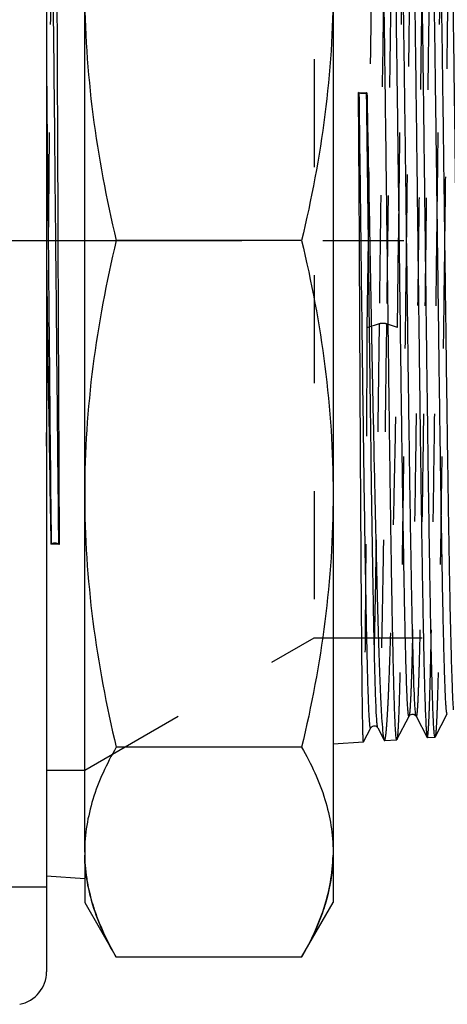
# Model space of a CAD drawing. Header units: millimetres. Extents: x 403 to 597, y 451 to 549.
# Tile 2 of 11: x 532 to 558, y 454 to 513. Entities that reach past the tile are written whole.
import ezdxf

# ---------------------------------------------------------------- set-up
doc = ezdxf.new("R2010")
doc.units = ezdxf.units.MM
doc.header["$LTSCALE"] = 65.185185
doc.linetypes.add('CENTER', pattern=[0.6, 0.375, -0.075, 0.075, -0.075])
doc.linetypes.add('HIDDEN', pattern=[0.2, 0.1, -0.1])
doc.layers.add('ACHSEN_S', color=7, linetype='CONTINUOUS')
doc.layers.add('KONST.EL_MIT_GEO', color=7, linetype='CONTINUOUS')

msp = doc.modelspace()

# ---------------------------------------------------------------- linework, layer by layer
at = {"layer": 'ACHSEN_S', "color": 2, "linetype": 'CENTER'}
msp.add_line((403.371, 500), (596.629, 500), dxfattribs=at)
at = {"layer": 'KONST.EL_MIT_GEO', "color": 7, "linetype": 'Continuous'}
for p, q in [((533.371, 544.13), (533.371, 455.87)), ((550.655, 539.958), (550.655, 460.042)), ((535.671, 463.083), (535.671, 536.917)), ((552.195, 508.928), (552.695, 508.918)), ((552.233, 508.907), (552.195, 508.928)), ((552.241, 500), (552.195, 508.928)), ((552.695, 508.918), (552.674, 508.907)), ((533.465, 500.486), (533.469, 500.001)), ((533.469, 500.001), (533.48, 498.863)), ((534.056, 500), (534.133, 481.652)), ((548.754, 500), (537.572, 500)), ((533.48, 498.863), (533.484, 498.483)), ((533.63, 481.668), (533.652, 481.688)), ((534.133, 481.652), (533.63, 481.668)), ((534.093, 481.688), (534.133, 481.652)), ((554.501, 469.883), (555.235, 471.292)), ((555.658, 471.292), (556.328, 470.006)), ((556.808, 470.037), (557.541, 471.445)), ((552.485, 469.743), (552.923, 470.585)), ((553.346, 470.585), (553.732, 469.846)), ((556.328, 470.006), (556.337, 469.998)), ((556.337, 469.998), (556.799, 470.028)), ((556.808, 470.037), (556.799, 470.028)), ((548.754, 469.417), (537.572, 469.417)), ((550.655, 469.62), (552.483, 469.742)), ((552.485, 469.743), (552.483, 469.742)), ((553.753, 469.826), (554.493, 469.875)), ((554.501, 469.883), (554.493, 469.875)), ((535.671, 461.485), (533.371, 461.638)), ((535.671, 461.403), (535.671, 460.042)), ((535.671, 460.042), (537.572, 456.749)), ((548.754, 456.749), (550.655, 460.042)), ((548.754, 456.749), (537.572, 456.749))]:
    msp.add_line(p, q, dxfattribs=at)
at = {"layer": 'KONST.EL_MIT_GEO', "color": 8, "linetype": 'HIDDEN'}
for p, q in [((549.513, 523.975), (549.513, 476.025)), ((552.763, 500), (552.698, 494.719)), ((554.542, 494.74), (554.607, 500)), ((553.431, 494.965), (552.698, 494.719)), ((554.542, 494.74), (553.873, 494.965)), ((535.671, 468.033), (549.513, 476.025)), ((549.513, 476.025), (573.899, 476.025)), ((533.371, 468.033), (535.671, 468.033)), ((535.671, 463.083), (535.671, 461.403)), ((490.371, 461), (533.371, 461))]:
    msp.add_line(p, q, dxfattribs=at)
at = {"layer": 'KONST.EL_MIT_GEO', "color": 7, "linetype": 'Continuous'}
for points in [[(555.235, 471.292), (555.239, 471.3), (555.25, 471.317), (555.271, 471.342), (555.31, 471.374), (555.364, 471.403), (555.425, 471.417), (555.489, 471.413), (555.551, 471.392), (555.598, 471.363), (555.627, 471.336), (555.645, 471.314), (555.656, 471.296), (555.658, 471.293)], [(552.923, 470.585), (552.928, 470.595), (552.94, 470.612), (552.961, 470.637), (553, 470.669), (553.055, 470.696), (553.117, 470.71), (553.182, 470.705), (553.244, 470.683), (553.291, 470.652), (553.319, 470.625), (553.335, 470.604), (553.347, 470.585)]]:
    msp.add_lwpolyline(points, dxfattribs=at)
for centre, radius, start, end in [((7857.973, 603.065), 7325.348, 180.8180316, 180.9495607), ((545.998, 463.091), 10.327, 180.04453, 188.82461), ((531.371, 455.87), 2, 281, 0.00001)]:
    msp.add_arc(centre, radius, start, end, dxfattribs=at)
for points, knots in [([(533.814, 538.392), (533.818, 538.392), (533.817, 538.368), (533.823, 538.341), (533.825, 538.279), (533.83, 538.201), (533.833, 538.096), (533.838, 537.913), (533.845, 537.625), (533.852, 537.213), (533.86, 536.711), (533.867, 536.121), (533.878, 535.161), (533.891, 533.753), (533.906, 531.823), (533.921, 529.586), (533.935, 527.064), (533.95, 524.281), (533.966, 521.264), (533.981, 518.043), (534.001, 513.429), (534.026, 507.395), (534.046, 502.497), (534.056, 500)], [0, 0, 0, 0, 0.000311, 0.001213, 0.002714, 0.004816, 0.007516, 0.010816, 0.019199, 0.029944, 0.043028, 0.058417, 0.076075, 0.118023, 0.168467, 0.226922, 0.292824, 0.365539, 0.444365, 0.528542, 0.617263, 0.804876, 1, 1, 1, 1]), ([(533.371, 537.322), (533.396, 537.088), (533.425, 536.43), (533.471, 535.167), (533.512, 533.361), (533.557, 531.042), (533.601, 528.244), (533.664, 523.69), (533.74, 517.179), (533.827, 508.672), (533.914, 499.62), (534.001, 490.564), (534.062, 484.586), (534.093, 481.688)], [0, 0, 0, 0, 0.012683, 0.035519, 0.06815, 0.110064, 0.160609, 0.219004, 0.355645, 0.511674, 0.677684, 0.843744, 1, 1, 1, 1]), ([(553.916, 500), (553.892, 501.935), (553.846, 505.733), (553.777, 511.253), (553.707, 516.353), (553.647, 520.252), (553.598, 523.021), (553.563, 524.787), (553.528, 526.322), (553.493, 527.61), (553.459, 528.64), (553.429, 529.333), (553.403, 529.751), (553.387, 529.962), (553.369, 530.1), (553.359, 530.172), (553.348, 530.193)], [0, 0, 0, 0, 0.192227, 0.377291, 0.548294, 0.698849, 0.764668, 0.823339, 0.874315, 0.917122, 0.951362, 0.976718, 0.98599, 0.992964, 0.997629, 1, 1, 1, 1]), ([(555.183, 530.079), (555.188, 530.079), (555.196, 530.063), (555.208, 530.017), (555.224, 529.907), (555.24, 529.727), (555.258, 529.473), (555.275, 529.15), (555.293, 528.755), (555.311, 528.292), (555.336, 527.539), (555.367, 526.435), (555.402, 524.922), (555.438, 523.169), (555.473, 521.193), (555.509, 519.013), (555.558, 515.761), (555.619, 511.358), (555.689, 505.79), (555.736, 501.955), (555.76, 500)], [0, 0, 0, 0, 0.000439, 0.001408, 0.005101, 0.011168, 0.019606, 0.030398, 0.043519, 0.058942, 0.076626, 0.11861, 0.16907, 0.227523, 0.293409, 0.366092, 0.444873, 0.617645, 0.805085, 1, 1, 1, 1]), ([(556.223, 500), (556.199, 501.925), (556.153, 505.704), (556.083, 511.195), (556.014, 516.269), (555.954, 520.148), (555.905, 522.903), (555.87, 524.66), (555.835, 526.187), (555.8, 527.469), (555.766, 528.494), (555.736, 529.184), (555.71, 529.599), (555.694, 529.809), (555.675, 529.947), (555.665, 530.019), (555.654, 530.04)], [0, 0, 0, 0, 0.19221, 0.37726, 0.548254, 0.698804, 0.764623, 0.823295, 0.874274, 0.917086, 0.951332, 0.976696, 0.985974, 0.992953, 0.997623, 1, 1, 1, 1]), ([(557.49, 529.926), (557.494, 529.926), (557.502, 529.91), (557.514, 529.864), (557.53, 529.755), (557.547, 529.576), (557.564, 529.323), (557.582, 529.001), (557.599, 528.609), (557.617, 528.148), (557.642, 527.399), (557.673, 526.3), (557.709, 524.795), (557.744, 523.051), (557.78, 521.085), (557.816, 518.916), (557.865, 515.68), (557.925, 511.3), (557.996, 505.76), (558.043, 501.945), (558.066, 500)], [0, 0, 0, 0, 0.00044, 0.00141, 0.005103, 0.01117, 0.01961, 0.030402, 0.043524, 0.058947, 0.076631, 0.118616, 0.169076, 0.227529, 0.293415, 0.366098, 0.444879, 0.617651, 0.805088, 1, 1, 1, 1]), ([(555.235, 471.292), (555.233, 471.289), (555.225, 471.279), (555.212, 471.298), (555.207, 471.322), (555.197, 471.367), (555.189, 471.426), (555.18, 471.504), (555.171, 471.598), (555.158, 471.757), (555.143, 471.999), (555.125, 472.339), (555.107, 472.745), (555.082, 473.416), (555.051, 474.412), (555.016, 475.789), (554.981, 477.397), (554.931, 479.957), (554.871, 483.605), (554.8, 488.416), (554.73, 493.67), (554.66, 499.166), (554.589, 504.695), (554.519, 510.046), (554.449, 515.016), (554.389, 518.831), (554.339, 521.551), (554.304, 523.297), (554.268, 524.82), (554.233, 526.107), (554.199, 527.145), (554.164, 527.924), (554.136, 528.41), (554.108, 528.662), (554.096, 528.744), (554.086, 528.772)], [0, 0, 0, 0, 0.000217, 0.000432, 0.000906, 0.001668, 0.002723, 0.004074, 0.005719, 0.00766, 0.012419, 0.018343, 0.025419, 0.033628, 0.053369, 0.077379, 0.105429, 0.137249, 0.210954, 0.295681, 0.388199, 0.484981, 0.582339, 0.676564, 0.76407, 0.841527, 0.875549, 0.905991, 0.932563, 0.955014, 0.973128, 0.986738, 0.995717, 0.998446, 1, 1, 1, 1]), ([(555.625, 471.474), (555.608, 471.621), (555.583, 472.003), (555.53, 473.097), (555.474, 475.063), (555.406, 478.082), (555.339, 481.898), (555.271, 486.371), (555.202, 491.34), (555.133, 496.623), (555.065, 502.03), (554.996, 507.364), (554.927, 512.432), (554.859, 517.051), (554.8, 520.541), (554.752, 522.985), (554.717, 524.516), (554.683, 525.825), (554.653, 526.771), (554.628, 527.408), (554.611, 527.794), (554.594, 528.116), (554.577, 528.375), (554.562, 528.55), (554.549, 528.658), (554.541, 528.715), (554.532, 528.757), (554.526, 528.78), (554.513, 528.797), (554.506, 528.788), (554.505, 528.784)], [0, 0, 0, 0, 0.007773, 0.019994, 0.057316, 0.110622, 0.177978, 0.256939, 0.344639, 0.437896, 0.53333, 0.627481, 0.716939, 0.798464, 0.869107, 0.899531, 0.926313, 0.949211, 0.968017, 0.975833, 0.982565, 0.988199, 0.992723, 0.996129, 0.997411, 0.998412, 0.999134, 0.999583, 0.999788, 1, 1, 1, 1]), ([(557.541, 471.445), (557.539, 471.442), (557.532, 471.432), (557.519, 471.45), (557.514, 471.474), (557.504, 471.517), (557.496, 471.575), (557.483, 471.686), (557.468, 471.866), (557.45, 472.132), (557.433, 472.463), (557.415, 472.859), (557.39, 473.513), (557.36, 474.484), (557.325, 475.826), (557.29, 477.395), (557.241, 479.896), (557.181, 483.462), (557.111, 488.172), (557.042, 493.325), (556.972, 498.729), (556.902, 504.18), (556.833, 509.477), (556.763, 514.421), (556.694, 518.827), (556.634, 522.086), (556.584, 524.304), (556.55, 525.636), (556.515, 526.729), (556.482, 527.574), (556.447, 528.159), (556.424, 528.465), (556.404, 528.571)], [0, 0, 0, 0, 0.000218, 0.000428, 0.000889, 0.001633, 0.002664, 0.003985, 0.007494, 0.012156, 0.017961, 0.024895, 0.032944, 0.052307, 0.075868, 0.103407, 0.134665, 0.207137, 0.290574, 0.381854, 0.477568, 0.574139, 0.667961, 0.755534, 0.83359, 0.899221, 0.926592, 0.949982, 0.969174, 0.983989, 0.994293, 1, 1, 1, 1]), ([(557.925, 471.686), (557.885, 472.091), (557.842, 473.23), (557.773, 475.396), (557.709, 478.447), (557.641, 482.272), (557.573, 486.734), (557.505, 491.673), (557.437, 496.911), (557.368, 502.261), (557.3, 507.531), (557.232, 512.532), (557.164, 517.085), (557.096, 521.027), (557.038, 523.863), (556.988, 525.723), (556.959, 526.653), (556.934, 527.28), (556.917, 527.659), (556.9, 527.976), (556.883, 528.23), (556.868, 528.402), (556.855, 528.508), (556.848, 528.564), (556.838, 528.604), (556.833, 528.627), (556.82, 528.644), (556.813, 528.635), (556.811, 528.631)], [0, 0, 0, 0, 0.021431, 0.059933, 0.114129, 0.182076, 0.261334, 0.349058, 0.4421, 0.537125, 0.630726, 0.71955, 0.800416, 0.87043, 0.92709, 0.949758, 0.968372, 0.976104, 0.982764, 0.988337, 0.99281, 0.996176, 0.997443, 0.998431, 0.999144, 0.999585, 0.999787, 1, 1, 1, 1]), ([(535.671, 515.291), (535.671, 512.722), (536.013, 507.571), (536.973, 502.505), (537.572, 500)], [0, 0, 0, 0, 0.499438, 1, 1, 1, 1]), ([(550.655, 515.291), (550.655, 512.722), (550.313, 507.571), (549.353, 502.505), (548.754, 500)], [0, 0, 0, 0, 0.499438, 1, 1, 1, 1]), ([(533.371, 510.071), (533.379, 509.286), (533.41, 506.091), (533.441, 502.896), (533.465, 500.486)], [0, 0, 0, 0, 0.24578, 1, 1, 1, 1]), ([(552.923, 470.585), (552.903, 470.546), (552.865, 470.797), (552.858, 470.932), (552.831, 471.293), (552.812, 471.699), (552.78, 472.467), (552.744, 473.651), (552.701, 475.353), (552.659, 477.4), (552.616, 479.764), (552.557, 483.452), (552.485, 488.576), (552.402, 495.138), (552.318, 501.988), (552.262, 506.61), (552.233, 508.907)], [0, 0, 0, 0, 0.003439, 0.009149, 0.017532, 0.028558, 0.042189, 0.077059, 0.121642, 0.175303, 0.237282, 0.306707, 0.46393, 0.638293, 0.820263, 1, 1, 1, 1]), ([(552.674, 508.907), (552.646, 508.891), (552.571, 508.874), (552.453, 508.864), (552.336, 508.874), (552.261, 508.891), (552.233, 508.907)], [0, 0, 0, 0, 0.214015, 0.5, 0.785985, 1, 1, 1, 1]), ([(553.299, 470.917), (553.255, 471.46), (553.206, 472.971), (553.128, 475.826), (553.056, 479.798), (552.979, 484.703), (552.904, 490.316), (552.802, 498.464), (552.727, 504.712), (552.674, 508.907)], [0, 0, 0, 0, 0.042963, 0.119334, 0.225533, 0.356639, 0.50665, 0.668762, 1, 1, 1, 1]), ([(552.695, 508.918), (552.709, 508.19), (552.766, 505.217), (552.822, 502.244), (552.864, 500)], [0, 0, 0, 0, 0.245089, 1, 1, 1, 1]), ([(537.572, 500), (536.973, 497.495), (536.013, 492.429), (535.671, 487.278), (535.671, 484.709)], [0, 0, 0, 0, 0.500562, 1, 1, 1, 1]), ([(548.754, 500), (549.353, 497.495), (550.313, 492.429), (550.655, 487.278), (550.655, 484.709)], [0, 0, 0, 0, 0.500562, 1, 1, 1, 1]), ([(552.483, 469.742), (552.48, 469.741), (552.479, 469.76), (552.474, 469.781), (552.471, 469.83), (552.465, 469.925), (552.459, 470.092), (552.452, 470.345), (552.445, 470.67), (552.437, 471.066), (552.43, 471.531), (552.419, 472.287), (552.406, 473.397), (552.391, 474.919), (552.376, 476.682), (552.361, 478.669), (552.346, 480.863), (552.326, 484.135), (552.3, 488.567), (552.271, 494.171), (552.251, 498.032), (552.241, 500)], [0, 0, 0, 0, 0.000319, 0.001223, 0.002726, 0.004829, 0.010827, 0.01921, 0.029955, 0.043037, 0.058427, 0.076084, 0.118031, 0.168473, 0.226927, 0.292828, 0.36554, 0.444365, 0.617264, 0.804873, 1, 1, 1, 1]), ([(552.864, 500), (552.9, 498.082), (552.97, 494.317), (553.077, 488.842), (553.183, 483.777), (553.274, 479.899), (553.349, 477.138), (553.402, 475.371), (553.456, 473.83), (553.509, 472.529), (553.562, 471.481), (553.608, 470.77), (553.647, 470.336), (553.672, 470.11), (553.699, 469.955), (553.718, 469.872), (553.732, 469.846)], [0, 0, 0, 0, 0.190722, 0.374414, 0.544372, 0.694366, 0.760127, 0.818905, 0.870161, 0.913428, 0.948307, 0.974485, 0.984239, 0.991741, 0.996986, 1, 1, 1, 1]), ([(554.493, 469.875), (554.479, 469.874), (554.47, 469.946), (554.451, 470.033), (554.436, 470.226), (554.418, 470.472), (554.401, 470.797), (554.383, 471.19), (554.365, 471.653), (554.34, 472.405), (554.309, 473.51), (554.274, 475.024), (554.238, 476.78), (554.202, 478.759), (554.167, 480.942), (554.117, 484.201), (554.057, 488.614), (553.987, 494.195), (553.94, 498.04), (553.916, 500)], [0, 0, 0, 0, 0.001311, 0.004935, 0.010938, 0.019318, 0.030058, 0.043133, 0.058515, 0.076164, 0.118095, 0.168521, 0.226961, 0.29285, 0.365553, 0.444369, 0.617254, 0.804861, 1, 1, 1, 1]), ([(555.76, 500), (555.783, 498.078), (555.83, 494.305), (555.899, 488.822), (555.968, 483.757), (556.028, 479.883), (556.077, 477.133), (556.112, 475.379), (556.147, 473.854), (556.182, 472.574), (556.216, 471.55), (556.246, 470.861), (556.272, 470.446), (556.288, 470.236), (556.306, 470.099), (556.317, 470.027), (556.328, 470.006)], [0, 0, 0, 0, 0.192231, 0.377268, 0.548239, 0.698772, 0.764586, 0.823258, 0.87424, 0.917058, 0.951312, 0.976684, 0.985965, 0.992947, 0.99762, 1, 1, 1, 1]), ([(556.799, 470.028), (556.786, 470.027), (556.777, 470.099), (556.758, 470.185), (556.743, 470.377), (556.725, 470.622), (556.707, 470.946), (556.69, 471.336), (556.672, 471.797), (556.647, 472.546), (556.616, 473.645), (556.58, 475.151), (556.545, 476.898), (556.509, 478.867), (556.473, 481.039), (556.424, 484.281), (556.364, 488.672), (556.293, 494.225), (556.246, 498.05), (556.223, 500)], [0, 0, 0, 0, 0.001312, 0.004936, 0.010939, 0.01932, 0.030059, 0.043135, 0.058517, 0.076166, 0.118097, 0.168523, 0.226962, 0.29285, 0.365551, 0.444367, 0.617252, 0.804861, 1, 1, 1, 1]), ([(533.484, 498.483), (533.498, 497.029), (533.552, 491.431), (533.607, 485.832), (533.652, 481.688)], [0, 0, 0, 0, 0.259733, 1, 1, 1, 1]), ([(535.671, 484.709), (535.671, 482.139), (536.013, 476.988), (536.973, 471.922), (537.572, 469.417)], [0, 0, 0, 0, 0.499438, 1, 1, 1, 1]), ([(550.655, 484.709), (550.655, 482.139), (550.313, 476.988), (549.353, 471.922), (548.754, 469.417)], [0, 0, 0, 0, 0.499438, 1, 1, 1, 1]), ([(555.658, 471.292), (555.648, 471.311), (555.638, 471.373), (555.629, 471.434), (555.625, 471.474)], [0, 0, 0, 0, 0.343969, 1, 1, 1, 1]), ([(553.346, 470.585), (553.33, 470.617), (553.32, 470.732), (553.306, 470.842), (553.299, 470.917)], [0, 0, 0, 0, 0.322578, 1, 1, 1, 1]), ([(537.572, 469.417), (536.997, 468.422), (536.043, 466.391), (535.671, 464.158), (535.671, 463.083)], [0, 0, 0, 0, 0.516604, 1, 1, 1, 1]), ([(548.754, 469.417), (549.329, 468.422), (550.283, 466.391), (550.655, 464.158), (550.655, 463.083)], [0, 0, 0, 0, 0.516604, 1, 1, 1, 1]), ([(550.655, 463.083), (550.655, 462.82), (550.614, 461.755), (550.404, 460.699), (550.171, 459.932)], [0, 0, 0, 0, 0.247277, 1, 1, 1, 1]), ([(535.793, 461.507), (535.813, 461.375), (535.906, 460.844), (536.037, 460.32), (536.156, 459.932)], [0, 0, 0, 0, 0.247611, 1, 1, 1, 1]), ([(536.156, 459.932), (536.238, 459.663), (536.615, 458.562), (537.131, 457.512), (537.572, 456.749)], [0, 0, 0, 0, 0.242541, 1, 1, 1, 1]), ([(550.171, 459.932), (550.088, 459.663), (549.711, 458.562), (549.195, 457.512), (548.754, 456.749)], [0, 0, 0, 0, 0.242541, 1, 1, 1, 1])]:
    msp.add_open_spline(points, degree=3, knots=knots, dxfattribs=at)
at = {"layer": 'KONST.EL_MIT_GEO', "color": 8, "linetype": 'HIDDEN'}
for points, knots in [([(553.339, 530.201), (553.326, 530.202), (553.317, 530.13), (553.298, 530.043), (553.283, 529.85), (553.265, 529.603), (553.247, 529.277), (553.23, 528.884), (553.212, 528.419), (553.187, 527.665), (553.156, 526.557), (553.12, 525.039), (553.085, 523.279), (553.049, 521.295), (553.013, 519.106), (552.964, 515.839), (552.904, 511.415), (552.833, 505.82), (552.786, 501.965), (552.763, 500)], [0, 0, 0, 0, 0.001311, 0.004934, 0.010937, 0.019318, 0.030058, 0.043133, 0.058516, 0.076165, 0.118096, 0.168523, 0.226962, 0.29285, 0.365551, 0.444367, 0.617253, 0.804861, 1, 1, 1, 1]), ([(554.607, 500), (554.63, 501.927), (554.676, 505.71), (554.746, 511.207), (554.815, 516.286), (554.875, 520.169), (554.924, 522.926), (554.959, 524.685), (554.994, 526.213), (555.028, 527.497), (555.063, 528.523), (555.093, 529.214), (555.119, 529.63), (555.135, 529.84), (555.153, 529.978), (555.163, 530.05), (555.174, 530.071)], [0, 0, 0, 0, 0.192238, 0.377283, 0.548259, 0.698791, 0.764605, 0.823276, 0.874257, 0.917074, 0.951325, 0.976694, 0.985973, 0.992953, 0.997623, 1, 1, 1, 1]), ([(555.646, 530.048), (555.633, 530.049), (555.623, 529.977), (555.605, 529.891), (555.59, 529.699), (555.571, 529.453), (555.554, 529.129), (555.536, 528.737), (555.519, 528.275), (555.493, 527.525), (555.462, 526.423), (555.427, 524.912), (555.391, 523.161), (555.356, 521.187), (555.32, 519.009), (555.271, 515.759), (555.21, 511.357), (555.14, 505.79), (555.093, 501.955), (555.069, 500)], [0, 0, 0, 0, 0.001312, 0.004936, 0.010939, 0.01932, 0.03006, 0.043135, 0.058517, 0.076166, 0.118097, 0.168523, 0.226963, 0.292853, 0.365556, 0.444372, 0.617258, 0.804863, 1, 1, 1, 1]), ([(556.913, 500), (556.937, 501.917), (556.983, 505.68), (557.052, 511.149), (557.122, 516.201), (557.181, 520.065), (557.23, 522.808), (557.265, 524.558), (557.3, 526.078), (557.335, 527.356), (557.37, 528.377), (557.399, 529.064), (557.426, 529.478), (557.441, 529.687), (557.46, 529.825), (557.47, 529.896), (557.481, 529.917)], [0, 0, 0, 0, 0.192222, 0.377251, 0.548217, 0.698748, 0.764563, 0.823236, 0.874219, 0.91704, 0.951296, 0.976672, 0.985956, 0.992941, 0.997617, 1, 1, 1, 1]), ([(557.953, 529.895), (557.94, 529.896), (557.93, 529.824), (557.911, 529.738), (557.896, 529.547), (557.878, 529.303), (557.861, 528.98), (557.843, 528.591), (557.825, 528.131), (557.8, 527.384), (557.769, 526.288), (557.734, 524.785), (557.698, 523.043), (557.662, 521.079), (557.627, 518.912), (557.577, 515.679), (557.517, 511.299), (557.447, 505.761), (557.4, 501.945), (557.376, 500)], [0, 0, 0, 0, 0.001313, 0.004937, 0.01094, 0.019321, 0.030061, 0.043136, 0.058518, 0.076167, 0.118097, 0.168524, 0.226963, 0.292852, 0.365553, 0.444369, 0.617254, 0.804861, 1, 1, 1, 1]), ([(554.081, 528.784), (554.065, 528.816), (554.025, 528.613), (554.022, 528.499), (553.995, 528.197), (553.978, 527.856), (553.957, 527.411), (553.938, 526.889), (553.909, 526.027), (553.874, 524.755), (553.834, 523.005), (553.794, 520.973), (553.738, 517.777), (553.67, 513.289), (553.591, 507.473), (553.512, 501.292), (553.459, 497.081), (553.431, 494.965)], [0, 0, 0, 0, 0.003154, 0.008544, 0.016503, 0.027012, 0.04004, 0.055551, 0.073494, 0.116458, 0.168408, 0.228708, 0.296623, 0.45189, 0.626639, 0.812352, 1, 1, 1, 1]), ([(554.505, 528.784), (554.492, 528.76), (554.481, 528.677), (554.46, 528.515), (554.443, 528.269), (554.423, 527.942), (554.404, 527.534), (554.376, 526.832), (554.342, 525.764), (554.304, 524.26), (554.265, 522.477), (554.226, 520.433), (554.171, 517.258), (554.105, 512.84), (554.028, 507.145), (553.951, 501.12), (553.899, 497.023), (553.873, 494.965)], [0, 0, 0, 0, 0.002425, 0.00727, 0.014547, 0.02424, 0.036322, 0.050762, 0.086538, 0.131158, 0.184105, 0.244768, 0.312443, 0.465637, 0.636621, 0.817515, 1, 1, 1, 1]), ([(556.388, 528.631), (556.386, 528.635), (556.379, 528.644), (556.365, 528.625), (556.36, 528.601), (556.35, 528.556), (556.342, 528.496), (556.333, 528.418), (556.324, 528.323), (556.311, 528.163), (556.296, 527.92), (556.278, 527.577), (556.26, 527.169), (556.235, 526.494), (556.204, 525.492), (556.169, 524.108), (556.133, 522.491), (556.083, 519.918), (556.022, 516.254), (555.952, 511.423), (555.881, 506.152), (555.811, 500.644), (555.74, 495.11), (555.669, 489.763), (555.599, 484.808), (555.538, 481.012), (555.489, 478.313), (555.453, 476.588), (555.418, 475.088), (555.383, 473.828), (555.347, 472.819), (555.317, 472.139), (555.291, 471.729), (555.275, 471.522), (555.256, 471.385), (555.246, 471.314), (555.235, 471.292)], [0, 0, 0, 0, 0.000217, 0.000435, 0.000914, 0.001684, 0.00275, 0.004113, 0.005773, 0.007731, 0.012532, 0.018508, 0.025643, 0.033922, 0.053826, 0.07803, 0.106299, 0.138363, 0.2126, 0.297885, 0.390938, 0.488181, 0.585877, 0.680274, 0.767748, 0.844944, 0.878744, 0.908902, 0.935129, 0.957173, 0.974824, 0.987914, 0.99271, 0.996323, 0.998751, 1, 1, 1, 1]), ([(556.811, 528.631), (556.8, 528.61), (556.789, 528.539), (556.771, 528.402), (556.755, 528.194), (556.728, 527.784), (556.698, 527.103), (556.663, 526.092), (556.628, 524.83), (556.592, 523.328), (556.556, 521.6), (556.507, 518.897), (556.446, 515.097), (556.376, 510.138), (556.305, 504.788), (556.234, 499.253), (556.164, 493.746), (556.093, 488.478), (556.023, 483.651), (555.962, 479.991), (555.912, 477.421), (555.877, 475.807), (555.841, 474.426), (555.81, 473.426), (555.785, 472.752), (555.767, 472.344), (555.75, 472.003), (555.734, 471.76), (555.722, 471.6), (555.713, 471.505), (555.704, 471.427), (555.696, 471.367), (555.686, 471.323), (555.68, 471.298), (555.667, 471.279), (555.66, 471.289), (555.658, 471.292)], [0, 0, 0, 0, 0.001246, 0.003675, 0.007293, 0.012095, 0.025207, 0.042888, 0.06497, 0.09124, 0.121445, 0.155294, 0.232585, 0.320138, 0.414587, 0.5123, 0.609523, 0.702523, 0.787728, 0.861872, 0.893886, 0.92211, 0.946271, 0.966138, 0.974401, 0.981523, 0.987487, 0.99228, 0.994234, 0.995892, 0.997252, 0.998317, 0.999086, 0.999566, 0.999784, 1, 1, 1, 1]), ([(533.492, 500), (533.503, 501.195), (533.548, 505.871), (533.593, 510.546), (533.629, 514.027)], [0, 0, 0, 0, 0.255517, 1, 1, 1, 1]), ([(533.371, 487.578), (533.381, 488.589), (533.422, 492.729), (533.462, 496.87), (533.492, 500)], [0, 0, 0, 0, 0.243965, 1, 1, 1, 1]), ([(555.069, 500), (555.046, 498.07), (555, 494.281), (554.93, 488.776), (554.86, 483.689), (554.801, 479.8), (554.751, 477.038), (554.716, 475.276), (554.681, 473.746), (554.647, 472.461), (554.612, 471.433), (554.583, 470.741), (554.556, 470.325), (554.54, 470.115), (554.522, 469.976), (554.512, 469.905), (554.501, 469.883)], [0, 0, 0, 0, 0.19222, 0.377279, 0.548277, 0.698827, 0.764644, 0.823315, 0.874293, 0.917103, 0.951347, 0.976707, 0.985982, 0.992958, 0.997626, 1, 1, 1, 1]), ([(556.337, 469.998), (556.341, 469.998), (556.349, 470.013), (556.361, 470.059), (556.377, 470.169), (556.393, 470.348), (556.411, 470.602), (556.428, 470.925), (556.446, 471.318), (556.464, 471.78), (556.489, 472.531), (556.52, 473.633), (556.555, 475.142), (556.591, 476.89), (556.627, 478.861), (556.662, 481.036), (556.711, 484.279), (556.772, 488.671), (556.842, 494.225), (556.889, 498.05), (556.913, 500)], [0, 0, 0, 0, 0.000439, 0.001409, 0.005102, 0.011169, 0.019608, 0.0304, 0.043522, 0.058945, 0.076629, 0.118614, 0.169074, 0.227528, 0.293412, 0.366093, 0.444873, 0.617645, 0.805085, 1, 1, 1, 1]), ([(557.376, 500), (557.352, 498.08), (557.306, 494.311), (557.237, 488.834), (557.167, 483.773), (557.107, 479.904), (557.058, 477.156), (557.023, 475.403), (556.988, 473.88), (556.954, 472.602), (556.919, 471.579), (556.889, 470.891), (556.863, 470.476), (556.847, 470.267), (556.829, 470.129), (556.819, 470.058), (556.808, 470.037)], [0, 0, 0, 0, 0.192205, 0.377249, 0.548237, 0.698785, 0.764604, 0.823276, 0.874256, 0.917071, 0.951319, 0.976686, 0.985966, 0.992947, 0.997619, 1, 1, 1, 1]), ([(553.431, 494.965), (553.41, 493.337), (553.369, 490.178), (553.306, 485.63), (553.244, 481.505), (553.19, 478.389), (553.146, 476.198), (553.115, 474.812), (553.083, 473.612), (553.053, 472.607), (553.022, 471.804), (552.995, 471.264), (552.972, 470.937), (552.958, 470.771), (552.942, 470.66), (552.932, 470.603), (552.923, 470.585)], [0, 0, 0, 0, 0.200247, 0.388626, 0.559489, 0.707724, 0.771954, 0.828949, 0.878291, 0.919623, 0.952652, 0.977143, 0.986137, 0.992943, 0.997557, 1, 1, 1, 1]), ([(553.873, 494.965), (553.851, 493.282), (553.808, 490.02), (553.743, 485.336), (553.679, 481.115), (553.615, 477.49), (553.559, 474.898), (553.513, 473.206), (553.485, 472.363), (553.462, 471.797), (553.446, 471.456), (553.43, 471.17), (553.414, 470.942), (553.4, 470.787), (553.388, 470.693), (553.381, 470.643), (553.372, 470.607), (553.367, 470.586), (553.354, 470.573), (553.348, 470.581), (553.347, 470.585)], [0, 0, 0, 0, 0.206866, 0.400813, 0.575615, 0.725675, 0.84625, 0.894263, 0.933574, 0.949872, 0.963888, 0.975597, 0.984981, 0.992023, 0.994664, 0.996721, 0.998196, 0.999105, 0.999523, 1, 1, 1, 1]), ([(552.698, 494.719), (552.689, 493.034), (552.672, 489.766), (552.646, 485.068), (552.62, 480.816), (552.597, 477.611), (552.579, 475.364), (552.566, 473.948), (552.552, 472.728), (552.539, 471.712), (552.528, 470.996), (552.518, 470.531), (552.512, 470.265), (552.505, 470.055), (552.501, 469.9), (552.491, 469.804), (552.491, 469.755), (552.485, 469.743)], [0, 0, 0, 0, 0.202408, 0.392424, 0.564379, 0.713119, 0.77736, 0.834192, 0.883186, 0.923977, 0.956261, 0.969134, 0.979794, 0.988224, 0.994405, 0.998329, 1, 1, 1, 1]), ([(553.753, 469.826), (553.766, 469.827), (553.787, 469.878), (553.807, 469.958), (553.831, 470.108), (553.854, 470.307), (553.878, 470.566), (553.913, 471.02), (553.956, 471.725), (554.004, 472.73), (554.052, 473.942), (554.101, 475.351), (554.15, 476.948), (554.199, 478.72), (554.267, 481.393), (554.35, 485.06), (554.447, 489.772), (554.51, 493.049), (554.542, 494.74)], [0, 0, 0, 0, 0.001566, 0.005209, 0.011085, 0.019216, 0.029594, 0.042204, 0.074035, 0.114478, 0.163232, 0.219934, 0.284151, 0.355401, 0.433141, 0.605694, 0.796571, 1, 1, 1, 1]), ([(537.572, 456.749), (536.997, 457.744), (536.043, 459.775), (535.671, 462.008), (535.671, 463.083)], [0, 0, 0, 0, 0.516604, 1, 1, 1, 1]), ([(548.754, 456.749), (549.329, 457.744), (550.283, 459.775), (550.655, 462.008), (550.655, 463.083)], [0, 0, 0, 0, 0.516604, 1, 1, 1, 1])]:
    msp.add_open_spline(points, degree=3, knots=knots, dxfattribs=at)
msp.add_open_spline([(553.873, 494.965), (553.803, 494.988), (553.652, 494.988), (553.502, 494.988), (553.431, 494.965)], degree=3, dxfattribs=at)
at = {"layer": 'KONST.EL_MIT_GEO', "color": 7, "linetype": 'Continuous'}
for points in [[(533.652, 481.688), (533.708, 481.74), (533.873, 481.764), (534.037, 481.74), (534.093, 481.688)], [(553.732, 469.846), (553.736, 469.837), (553.743, 469.825), (553.753, 469.826)]]:
    msp.add_open_spline(points, degree=3, dxfattribs=at)

doc.saveas('drawing.dxf')
